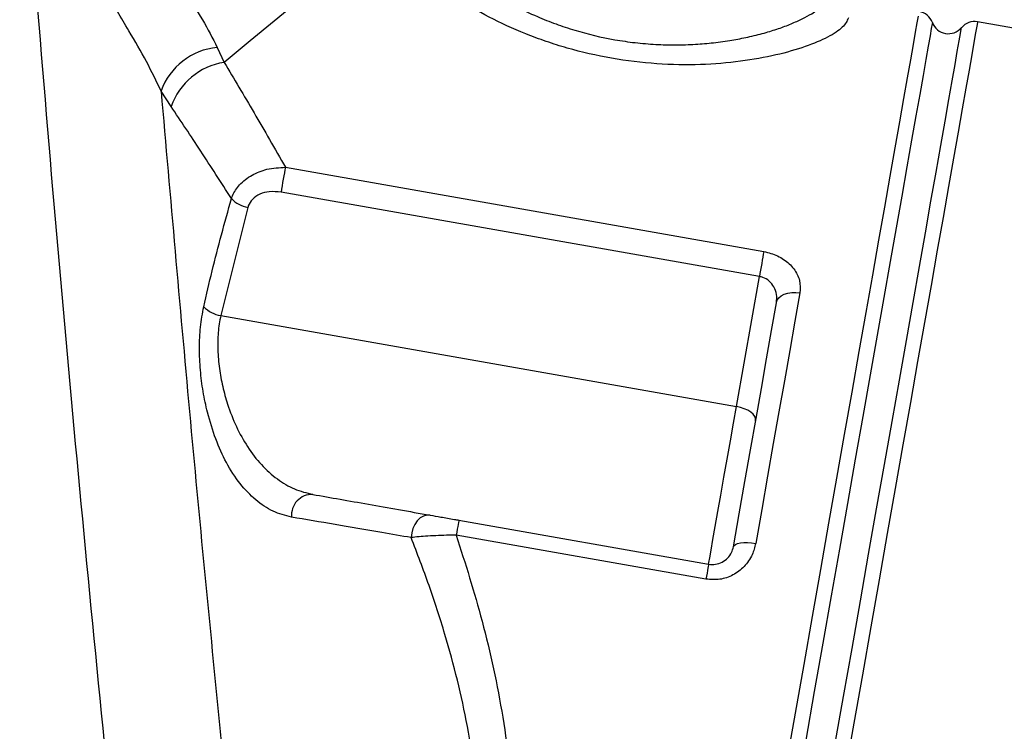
# Model space of a CAD drawing. Extents: x 3028 to 3864, y 3633 to 4147.
# Tile 3 of 8: x 3227 to 3342, y 3855 to 3938. Entities that reach past the tile are written whole.
import ezdxf

# ---------------------------------------------------------------- set-up
doc = ezdxf.new("R2010")
doc.units = 0
doc.header["$LTSCALE"] = 5
doc.layers.get('0').update_dxf_attribs({"linetype": 'CONTINUOUS'})

msp = doc.modelspace()

# ---------------------------------------------------------------- linework, layer by layer
at = {"color": 7, "linetype": 'CONTINUOUS'}
for p, q in [((3495.74, 3910.49), (3338.63, 3938.19)), ((3249.66, 3935.2), (3250.48, 3933.44)), ((3244.27, 3928.28), (3243.1, 3930.09)), ((3257.64, 3921.16), (3313.62, 3911.29)), ((3313.1, 3908.38), (3257.13, 3918.25)), ((3253.24, 3916.45), (3250.08, 3903.8)), ((3310.42, 3893.16), (3313.1, 3908.38)), ((3250.08, 3903.8), (3310.42, 3893.16)), ((3277.94, 3879.85), (3307.16, 3874.69)), ((3306.85, 3872.94), (3277.63, 3878.09))]:
    msp.add_line(p, q, dxfattribs=at)
at = {"color": 7, "linetype": 'CONTINUOUS', "flags": 128}
for points in [[(3261.28, 3942.34), (3258.93, 3940.41), (3256.34, 3938.27), (3253.53, 3935.95), (3250.48, 3933.44)], [(3316.32, 3851.54), (3317.33, 3857.27), (3318.33, 3862.95), (3319.32, 3868.56), (3320.29, 3874.08), (3321.24, 3879.49), (3322.17, 3884.76), (3323.08, 3889.89), (3323.95, 3894.84), (3324.79, 3899.61), (3325.6, 3904.18), (3326.37, 3908.53), (3327.09, 3912.64), (3327.77, 3916.51), (3328.41, 3920.11), (3328.99, 3923.43), (3329.53, 3926.47), (3330.01, 3929.2), (3330.44, 3931.63), (3330.81, 3933.74), (3331.13, 3935.52), (3331.38, 3936.98), (3331.58, 3938.09), (3331.72, 3938.87)], [(3333.34, 3938.11), (3333.31, 3937.94), (3333.22, 3937.41), (3333.07, 3936.55), (3332.85, 3935.34), (3332.58, 3933.79), (3332.25, 3931.9), (3331.86, 3929.7), (3331.41, 3927.17), (3330.91, 3924.33), (3330.36, 3921.2), (3329.76, 3917.78), (3329.1, 3914.09), (3328.41, 3910.13), (3327.67, 3905.93), (3326.88, 3901.5), (3326.07, 3896.85), (3325.21, 3892), (3324.32, 3886.98), (3323.41, 3881.79), (3322.47, 3876.46), (3321.51, 3871), (3320.53, 3865.45), (3319.53, 3859.8), (3318.53, 3854.1)], [(3338.63, 3938.19), (3338.61, 3938.1), (3338.54, 3937.67), (3338.4, 3936.89), (3338.21, 3935.77), (3337.95, 3934.32), (3337.63, 3932.54), (3337.26, 3930.43), (3336.83, 3928), (3336.35, 3925.26), (3335.82, 3922.23), (3335.23, 3918.9), (3334.6, 3915.3), (3333.91, 3911.44), (3333.19, 3907.33), (3332.42, 3902.98), (3331.62, 3898.41), (3330.78, 3893.64), (3329.9, 3888.68), (3329, 3883.56), (3328.07, 3878.28), (3327.11, 3872.88), (3326.14, 3867.36), (3325.15, 3861.75), (3324.15, 3856.07), (3323.14, 3850.33)], [(3321.94, 3853.5), (3322.94, 3859.2), (3323.94, 3864.84), (3324.92, 3870.4), (3325.88, 3875.86), (3326.82, 3881.19), (3327.74, 3886.38), (3328.62, 3891.4), (3329.48, 3896.25), (3330.3, 3900.9), (3331.08, 3905.33), (3331.82, 3909.53), (3332.52, 3913.49), (3333.17, 3917.18), (3333.77, 3920.6), (3334.32, 3923.73), (3334.82, 3926.57), (3335.27, 3929.09), (3335.66, 3931.3), (3335.99, 3933.18), (3336.26, 3934.73), (3336.48, 3935.95), (3336.63, 3936.81), (3336.72, 3937.34), (3336.75, 3937.51)], [(3257.64, 3921.16), (3257.59, 3920.86), (3257.53, 3920.52), (3257.46, 3920.15), (3257.39, 3919.76), (3257.32, 3919.37), (3257.26, 3918.98), (3257.19, 3918.6), (3257.13, 3918.25)], [(3313.62, 3911.29), (3313.56, 3910.99), (3313.5, 3910.65), (3313.44, 3910.28), (3313.37, 3909.89), (3313.3, 3909.5), (3313.23, 3909.11), (3313.16, 3908.73), (3313.1, 3908.38)], [(3317.84, 3906.45), (3317.26, 3903.14), (3316.65, 3899.71), (3316.03, 3896.17), (3315.39, 3892.54), (3314.73, 3888.81), (3314.06, 3884.99), (3313.37, 3881.09), (3312.67, 3877.13)], [(3315.1, 3905.3), (3315.2, 3905.6), (3315.39, 3905.87), (3315.67, 3906.11), (3316.02, 3906.29), (3316.42, 3906.43), (3316.88, 3906.5), (3317.35, 3906.51), (3317.84, 3906.45)], [(3310.06, 3876.72), (3310.74, 3880.59), (3311.41, 3884.38), (3312.07, 3888.1), (3312.71, 3891.74), (3313.33, 3895.28), (3313.94, 3898.73), (3314.53, 3902.07), (3315.1, 3905.3)], [(3307.16, 3874.69), (3307.2, 3874.88), (3307.29, 3875.44), (3307.45, 3876.34), (3307.67, 3877.57), (3307.94, 3879.09), (3308.25, 3880.85), (3308.59, 3882.79), (3308.96, 3884.87), (3309.33, 3887), (3309.71, 3889.14), (3310.08, 3891.21), (3310.42, 3893.16)], [(3312.66, 3891.49), (3312.66, 3891.74), (3312.56, 3892), (3312.37, 3892.25), (3312.1, 3892.49), (3311.75, 3892.71), (3311.34, 3892.9), (3310.89, 3893.05), (3310.42, 3893.16)], [(3274.57, 3880.44), (3274.19, 3880.45), (3273.79, 3880.33), (3273.42, 3880.11), (3273.08, 3879.78), (3272.79, 3879.36), (3272.57, 3878.88), (3272.42, 3878.35), (3272.36, 3877.81)], [(3277.94, 3879.85), (3277.93, 3879.82), (3277.92, 3879.72), (3277.89, 3879.57), (3277.85, 3879.36), (3277.81, 3879.1), (3277.75, 3878.8), (3277.69, 3878.46), (3277.63, 3878.09)], [(3310.06, 3876.72), (3310.14, 3876.88), (3310.3, 3877.01), (3310.56, 3877.11), (3310.88, 3877.19), (3311.28, 3877.23), (3311.72, 3877.23), (3312.19, 3877.19), (3312.67, 3877.13)], [(3307.16, 3874.69), (3307.16, 3874.66), (3307.14, 3874.57), (3307.11, 3874.42), (3307.08, 3874.21), (3307.03, 3873.95), (3306.98, 3873.65), (3306.92, 3873.31), (3306.85, 3872.94)]]:
    msp.add_lwpolyline(points, dxfattribs=at)
at = {"color": 7, "linetype": 'CONTINUOUS'}
for centre, radius, start, end in [((3331.46, 3937.43), 2, 20, 80), ((3335.22, 3938.8), 2, 200, 320), ((3338.28, 3936.22), 2, 80, 140), ((3250.44, 3927.43), 7.81, 95.777, 160.0476), ((3251.64, 3925.73), 7.79, 98.5745, 160.9299), ((3254.05, 3920.2), 3.84, 224.7901, 257.7116), ((3250.65, 3907.34), 3.59, 224.3772, 260.724), ((3260.77, 3880.45), 2.41, 87.9678, 185.839)]:
    msp.add_arc(centre, radius, start, end, dxfattribs=at)
for points, knots in [([(3245.36, 3771.75), (3243.8, 3785.41), (3240.68, 3812.72), (3235.92, 3858.74), (3231.07, 3909.8), (3228.06, 3947.23), (3226.56, 3965.94)], [0, 0, 0, 0, 0.211333, 0.42268, 0.711322, 1, 1, 1, 1]), ([(3232.22, 3965.77), (3232.68, 3964.33), (3233.79, 3960.86), (3236.35, 3955.63), (3239.56, 3950.45), (3242.84, 3945.83), (3245.68, 3941.92), (3248.06, 3938.39), (3249.12, 3936.27), (3249.66, 3935.2)], [0, 0, 0, 0, 0.116745, 0.281938, 0.450426, 0.595268, 0.743281, 0.870332, 1, 1, 1, 1]), ([(3243.1, 3930.09), (3242.56, 3931.23), (3241.45, 3933.53), (3239.19, 3937.39), (3236.6, 3941.72), (3233.65, 3946.91), (3230.78, 3952.76), (3228.47, 3958.65), (3227.43, 3962.53), (3227, 3964.15)], [0, 0, 0, 0, 0.115381, 0.232469, 0.37528, 0.520229, 0.69525, 0.872586, 1, 1, 1, 1]), ([(3274.21, 3949.84), (3274.2, 3949.65), (3274.18, 3949.26), (3274.41, 3948.56), (3274.84, 3947.75), (3275.41, 3946.97), (3276.03, 3946.25), (3276.65, 3945.6), (3277.4, 3944.88), (3278.23, 3944.16), (3279.1, 3943.46), (3280.33, 3942.55), (3282.09, 3941.38), (3284.49, 3940.02), (3286.9, 3938.87), (3289.26, 3937.94), (3292.24, 3936.94), (3295.39, 3936.19), (3298.58, 3935.73), (3300.96, 3935.53), (3303.33, 3935.47), (3305.59, 3935.54), (3307.8, 3935.73), (3309.85, 3936.02), (3311.84, 3936.41), (3313.66, 3936.86), (3315.35, 3937.39), (3316.84, 3937.95), (3318.15, 3938.54), (3319.4, 3939.22), (3320.45, 3939.97), (3321.23, 3940.76), (3321.4, 3941.26), (3321.48, 3941.5)], [0, 0, 0, 0, 0.030601, 0.062481, 0.092502, 0.125269, 0.145486, 0.165451, 0.187809, 0.212992, 0.230722, 0.250745, 0.294267, 0.335234, 0.375926, 0.407829, 0.438414, 0.500374, 0.531187, 0.562446, 0.592934, 0.624745, 0.65469, 0.686903, 0.716255, 0.749639, 0.780881, 0.812129, 0.843618, 0.874988, 0.917876, 0.958909, 1, 1, 1, 1]), ([(3323.52, 3938.66), (3323.35, 3938.29), (3323.02, 3937.56), (3321.22, 3936.39), (3318.59, 3935.27), (3315.13, 3934.27), (3310.98, 3933.51), (3306.25, 3933.11), (3301.12, 3933.19), (3295.8, 3933.83), (3291.44, 3934.84), (3288.13, 3935.88), (3284.98, 3937.06), (3281.37, 3938.72), (3277.71, 3940.86), (3274.8, 3942.99), (3272.71, 3944.95), (3271.42, 3946.66), (3271.36, 3947.46), (3271.32, 3947.87)], [0, 0, 0, 0, 0.061782, 0.123573, 0.18579, 0.247887, 0.310597, 0.373175, 0.436329, 0.499532, 0.562731, 0.594302, 0.626171, 0.689183, 0.751793, 0.814321, 0.876211, 0.938247, 1, 1, 1, 1]), ([(3250.48, 3933.44), (3251.63, 3931.51), (3253.95, 3927.65), (3256.41, 3923.33), (3257.64, 3921.16)], [0, 0, 0, 0, 0.498485, 1, 1, 1, 1]), ([(3243.1, 3930.09), (3244.19, 3917.59), (3246.36, 3892.58), (3250.06, 3854.27), (3254.1, 3815.18), (3257.13, 3788.6), (3258.64, 3775.31)], [0, 0, 0, 0, 0.242076, 0.484165, 0.742074, 1, 1, 1, 1]), ([(3251.33, 3917.5), (3250.12, 3919.38), (3247.7, 3923.17), (3245.42, 3926.57), (3244.27, 3928.28)], [0, 0, 0, 0, 0.498748, 1, 1, 1, 1]), ([(3251.33, 3917.5), (3251.37, 3917.61), (3251.58, 3918.17), (3252.26, 3919.2), (3253.67, 3920.29), (3255.55, 3921.06), (3256.91, 3921.13), (3257.64, 3921.16)], [0, 0, 0, 0, 0.052204, 0.263333, 0.503547, 0.734469, 1, 1, 1, 1]), ([(3257.13, 3918.25), (3256.67, 3918.29), (3255.82, 3918.38), (3254.63, 3918.07), (3253.76, 3917.48), (3253.37, 3916.87), (3253.26, 3916.52), (3253.24, 3916.45)], [0, 0, 0, 0, 0.278768, 0.511531, 0.745551, 0.949217, 1, 1, 1, 1]), ([(3248.09, 3904.83), (3248.41, 3906.23), (3249.39, 3910.48), (3250.55, 3914.68), (3251.33, 3917.5)], [0, 0, 0, 0, 0.329997, 1, 1, 1, 1]), ([(3313.62, 3911.29), (3313.9, 3911.23), (3314.73, 3911.05), (3316.03, 3910.41), (3317.22, 3909.3), (3317.92, 3907.91), (3317.87, 3906.94), (3317.84, 3906.45)], [0, 0, 0, 0, 0.105766, 0.314155, 0.535345, 0.767215, 1, 1, 1, 1]), ([(3315.1, 3905.3), (3315.13, 3905.62), (3315.18, 3906.26), (3314.87, 3907.15), (3314.31, 3907.86), (3313.66, 3908.25), (3313.24, 3908.34), (3313.1, 3908.38)], [0, 0, 0, 0, 0.24601, 0.483414, 0.701249, 0.900169, 1, 1, 1, 1]), ([(3258.37, 3880.2), (3257.64, 3880.39), (3256.18, 3880.77), (3254.15, 3882.12), (3252.31, 3884.04), (3250.74, 3886.45), (3249.46, 3889.29), (3248.57, 3892.14), (3247.99, 3894.89), (3247.67, 3897.43), (3247.56, 3899.98), (3247.66, 3902.52), (3247.94, 3904.05), (3248.09, 3904.83)], [0, 0, 0, 0, 0.109835, 0.219647, 0.328145, 0.436557, 0.536158, 0.635641, 0.707673, 0.779657, 0.852079, 0.924457, 1, 1, 1, 1]), ([(3250.08, 3903.8), (3249.96, 3903.15), (3249.73, 3901.88), (3249.7, 3899.76), (3249.89, 3897.62), (3250.28, 3895.47), (3250.92, 3893.16), (3251.88, 3890.74), (3253.21, 3888.34), (3254.82, 3886.25), (3256.67, 3884.6), (3258.69, 3883.4), (3260.13, 3883.04), (3260.86, 3882.86)], [0, 0, 0, 0, 0.072748, 0.141763, 0.213627, 0.283824, 0.356101, 0.454205, 0.556141, 0.664527, 0.776349, 0.886745, 1, 1, 1, 1]), ([(3260.86, 3882.86), (3262.97, 3882.49), (3267.19, 3881.74), (3272.11, 3880.87), (3274.57, 3880.44)], [0, 0, 0, 0, 0.498189, 1, 1, 1, 1]), ([(3272.36, 3877.81), (3271.2, 3878), (3268.11, 3878.53), (3263.35, 3879.35), (3260.04, 3879.92), (3258.37, 3880.2)], [0, 0, 0, 0, 0.227731, 0.613032, 1, 1, 1, 1]), ([(3274.57, 3880.44), (3274.98, 3880.37), (3275.81, 3880.22), (3277.04, 3880.01), (3277.76, 3879.88), (3277.94, 3879.85)], [0, 0, 0, 0, 0.4168415, 0.859767, 1, 1, 1, 1]), ([(3258.64, 3775.31), (3259.07, 3776), (3260.35, 3778.07), (3262.62, 3781.88), (3265.47, 3786.95), (3267.9, 3791.6), (3270.05, 3796.05), (3271.91, 3800.18), (3274.24, 3805.91), (3276.06, 3811.18), (3277.44, 3816.01), (3278.26, 3819.28), (3279.12, 3823.36), (3280.02, 3828.99), (3280.55, 3835.38), (3280.55, 3840.99), (3280.32, 3845.64), (3279.86, 3850.25), (3278.99, 3855.71), (3277.81, 3861.15), (3276.3, 3866.66), (3274.5, 3872.25), (3273.07, 3875.95), (3272.36, 3877.81)], [0, 0, 0, 0, 0.032826, 0.098723, 0.165483, 0.233132, 0.267113, 0.317021, 0.367154, 0.443632, 0.46927, 0.500617, 0.532057, 0.577102, 0.645659, 0.692322, 0.715782, 0.760746, 0.806451, 0.852164, 0.898556, 0.949165, 1, 1, 1, 1]), ([(3277.63, 3878.09), (3278.69, 3874.76), (3280.33, 3869.64), (3282.03, 3862.46), (3283.13, 3856.75), (3283.94, 3850.92), (3284.42, 3845.04), (3284.57, 3839.17), (3284.38, 3833.32), (3283.85, 3827.48), (3282.88, 3820.99), (3281.37, 3813.99), (3279.26, 3806.56), (3276.77, 3799.43), (3274.07, 3792.77), (3271.3, 3786.63), (3268.54, 3781.01), (3265.79, 3775.77), (3264.07, 3772.69), (3263.2, 3771.14)], [0, 0, 0, 0, 0.086117, 0.132428, 0.178941, 0.226166, 0.273674, 0.320206, 0.367051, 0.414883, 0.463048, 0.528744, 0.595156, 0.663577, 0.7326, 0.798323, 0.86449, 0.932012, 1, 1, 1, 1]), ([(3277.63, 3878.09), (3277.35, 3878.09), (3276.65, 3878.08), (3275.52, 3878.05), (3274.33, 3877.99), (3273.24, 3877.91), (3272.65, 3877.84), (3272.36, 3877.81)], [0, 0, 0, 0, 0.142203, 0.359784, 0.585497, 0.789514, 1, 1, 1, 1]), ([(3312.67, 3877.13), (3312.55, 3876.68), (3312.3, 3875.69), (3311.39, 3874.38), (3310.07, 3873.38), (3308.49, 3872.81), (3307.4, 3872.9), (3306.85, 3872.94)], [0, 0, 0, 0, 0.179599, 0.394846, 0.600154, 0.800563, 1, 1, 1, 1]), ([(3307.16, 3874.69), (3307.44, 3874.67), (3307.99, 3874.63), (3308.78, 3874.91), (3309.44, 3875.4), (3309.88, 3876.03), (3310, 3876.5), (3310.06, 3876.72)], [0, 0, 0, 0, 0.188646, 0.382175, 0.587131, 0.809687, 1, 1, 1, 1])]:
    msp.add_open_spline(points, degree=3, knots=knots, dxfattribs=at)

doc.saveas('drawing.dxf')
